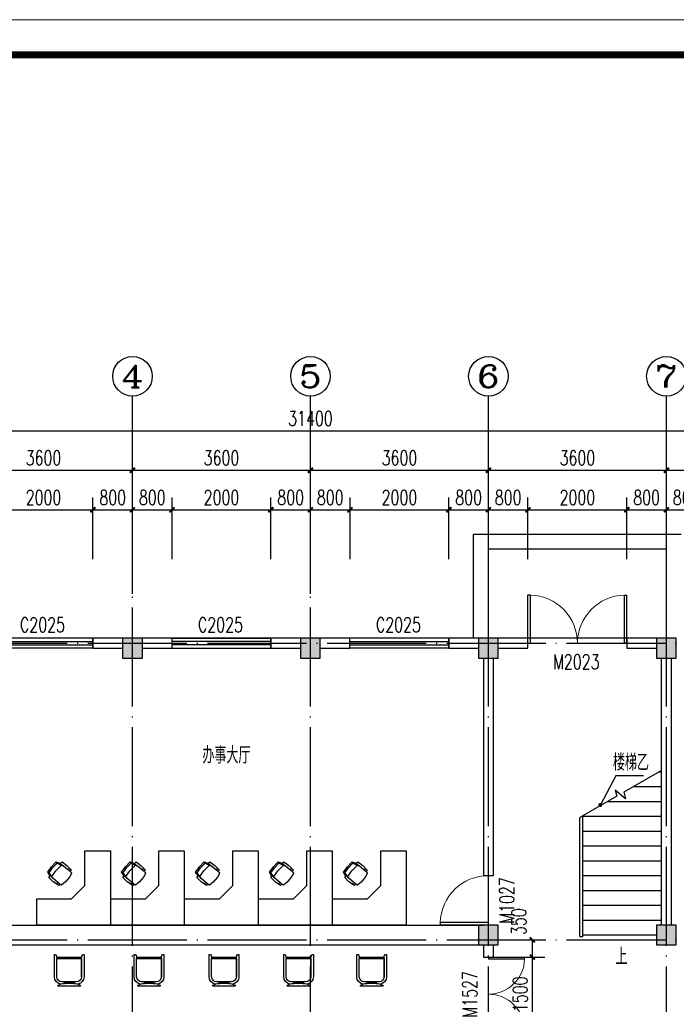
# Model space of a CAD drawing. Extents: x 88237 to 730297, y -11868 to 107702.
# Tile 9 of 51: x 273019 to 286300, y 64883 to 84802. Entities that reach past the tile are written whole.
import ezdxf
from ezdxf.enums import TextEntityAlignment as Align

# ---------------------------------------------------------------- set-up
doc = ezdxf.new("R2010")
doc.units = 0
doc.header["$LTSCALE"] = 1000
doc.header["$MEASUREMENT"] = 0
doc.linetypes.add('DOTE', pattern=[2.42, 2, -0.2, 0.02, -0.2])
for name, color, linetype in [('_KTI_CONTROL', 7, 'Continuous'), ('AXIS', 3, 'Continuous'), ('AXIS_TEXT', 7, 'Continuous'), ('COLUMN', 9, 'Continuous'), ('DIM_SYMB', 3, 'Continuous'), ('DOTE', 1, 'DOTE'), ('GROUND', 2, 'Continuous'), ('PUB_DIM', 3, 'Continuous'), ('PUB_HATCH', 8, 'Continuous'), ('PUB_TEXT', 7, 'Continuous'), ('STAIR', 4, 'Continuous'), ('WALL', 2, 'Continuous'), ('WINDOW', 4, 'Continuous'), ('WINDOW_TEXT', 7, 'Continuous'), ('图框', 7, 'Continuous')]:
    doc.layers.add(name, color=color, linetype=linetype)
doc.styles.add('_TCH_AXIS', font='COMPLEX', dxfattribs={"bigfont": 'GBCBIG'})
doc.styles.add('_TCH_DIM', font='SIMPLEX', dxfattribs={"bigfont": 'GBCBIG'})
doc.styles.add('_TCH_DIM_T3', font='SIMPLEX', dxfattribs={"width": 0.705882, "bigfont": 'GBCBIG'})
doc.styles.add('_TCH_WINDOW', font='SIMPLEX', dxfattribs={"bigfont": 'GBCBIG'})
doc.styles.add('COMPLEX', font='COMPLEX')
doc.dimstyles.new('_TCH_ARCH&&100', dxfattribs={"dimtxt": 297.5, "dimasz": 100, "dimexe": 250, "dimexo": 300, "dimgap": 100, "dimtad": 1, "dimdec": 0, "dimzin": 0, "dimdsep": 46, "dimtxsty": '_TCH_DIM_T3', "dimblk": 'ARCHTICK', "dimcen": 0.09, "dimclrt": 7, "dimazin": 2, "dimtfac": 1, "dimtdec": 0, "dimtix": 1, "dimtmove": 2, "dimatfit": 3, "dimfxl": 1, "dimtolj": 1, "dimtzin": 0, "dimarcsym": 0})

# ---------------------------------------------------------------- blocks, each defined once
blk = doc.blocks.new('$plan$00001583')
for p, q in [((-155, 528), (-169, 569)), ((172, 526), (182, 569)), ((-210, 334), (-210, 450)), ((-210, 76), (-210, 334)), ((213, 329), (213, 450)), ((213, 83), (213, 329)), ((-265, 158), (-210, 158)), ((213, 158), (268, 158))]:
    blk.add_line(p, q)
blk.add_lwpolyline([(-210, 83), (-210, 45, 0.349079), (-195, 25), (-85, 0), (85, 0), (197, 20, 0.362763), (213, 40), (213, 83), (260, 83), (281, 274), (270, 445), (213, 450), (182, 569), (7, 584), (-169, 569), (-210, 450), (-267, 445), (-277, 274), (-257, 83)], format="xyb", close=True)
for points in [[(213, 329), (172, 526), (7, 544), (-155, 528), (-210, 334)], [(199, 398), (16, 415), (-192, 396)]]:
    blk.add_lwpolyline(points)
blk = doc.blocks.new('111')
for p, q in [((43574, 11810), (43574, 11210)), ((43574, 11810), (45274, 11810)), ((45274, 11810), (45274, 10110)), ((43574, 11210), (44374, 11210)), ((44374, 11210), (44674, 10910)), ((44674, 10110), (44674, 10910)), ((45274, 10110), (44674, 10110))]:
    blk.add_line(p, q)
blk = doc.blocks.new('_ArchTick')
at = {"color": 0, "linetype": 'ByBlock', "const_width": 0.4}
blk.add_lwpolyline([(-0.5, -0.5), (0.5, 0.5)], dxfattribs=at)
blk = doc.blocks.new('*D133')
at = {"layer": 'Defpoints', "color": 0}
for p in [(282500, 66187), (283388, 66187), (282500, 65837)]:
    blk.add_point(p, dxfattribs=at)
at = {"layer": 'PUB_DIM', "color": 0, "lineweight": -2}
for p, q in [((282800, 66187), (283638, 66187)), ((283388, 65837), (283388, 66187)), ((282800, 65837), (283638, 65837))]:
    blk.add_line(p, q, dxfattribs=at)
at = {"layer": 'PUB_DIM', "color": 0, "lineweight": -2, "xscale": 100, "yscale": 100, "zscale": 100}
for p, rotation in [((283388, 66187), 90), ((283388, 65837), 270)]:
    blk.add_blockref('_ArchTick', p, dxfattribs=dict(at, rotation=rotation))
at = {"layer": 'PUB_DIM', "color": 7, "insert": (283113, 66557), "char_height": 297.5, "attachment_point": 5, "rotation": 90, "style": '_TCH_DIM_T3'}
blk.add_mtext('\\A1;350', dxfattribs=at)
blk = doc.blocks.new('*D134')
at = {"layer": 'Defpoints', "color": 0}
for p in [(282500, 65837), (283388, 65837), (282500, 64337)]:
    blk.add_point(p, dxfattribs=at)
at = {"layer": 'PUB_DIM', "color": 0, "lineweight": -2}
for p, q in [((282800, 65837), (283638, 65837)), ((283388, 64337), (283388, 65837)), ((282800, 64337), (283638, 64337))]:
    blk.add_line(p, q, dxfattribs=at)
at = {"layer": 'PUB_DIM', "color": 0, "lineweight": -2, "xscale": 100, "yscale": 100, "zscale": 100}
for p, rotation in [((283388, 65837), 90), ((283388, 64337), 270)]:
    blk.add_blockref('_ArchTick', p, dxfattribs=dict(at, rotation=rotation))
at = {"layer": 'PUB_DIM', "color": 7, "insert": (283139, 65087), "char_height": 297.5, "attachment_point": 5, "rotation": 90, "style": '_TCH_DIM_T3'}
blk.add_mtext('\\A1;1500', dxfattribs=at)
blk = doc.blocks.new('*D250')
at = {"layer": 'Defpoints', "color": 0}
for p in [(274500, 74887), (272500, 73587), (274500, 73587)]:
    blk.add_point(p, dxfattribs=at)
at = {"layer": 'PUB_DIM', "color": 0, "lineweight": -2}
for p, q in [((272500, 73887), (272500, 75137)), ((274500, 73887), (274500, 75137)), ((272500, 74887), (274500, 74887))]:
    blk.add_line(p, q, dxfattribs=at)
at = {"layer": 'PUB_DIM', "color": 0, "lineweight": -2, "xscale": 100, "yscale": 100, "zscale": 100, "rotation": 180}
blk.add_blockref('_ArchTick', (272500, 74887), dxfattribs=at)
at = {"layer": 'PUB_DIM', "color": 0, "lineweight": -2, "xscale": 100, "yscale": 100, "zscale": 100}
blk.add_blockref('_ArchTick', (274500, 74887), dxfattribs=at)
at = {"layer": 'PUB_DIM', "color": 7, "insert": (273500, 75136), "char_height": 297.5, "attachment_point": 5, "style": '_TCH_DIM_T3'}
blk.add_mtext('\\A1;2000', dxfattribs=at)
blk = doc.blocks.new('*D251')
at = {"layer": 'Defpoints', "color": 0}
for p in [(275300, 74887), (274500, 73587), (275300, 73587)]:
    blk.add_point(p, dxfattribs=at)
at = {"layer": 'PUB_DIM', "color": 0, "lineweight": -2}
for p, q in [((274500, 73887), (274500, 75137)), ((275300, 73887), (275300, 75137)), ((274500, 74887), (275300, 74887))]:
    blk.add_line(p, q, dxfattribs=at)
at = {"layer": 'PUB_DIM', "color": 0, "lineweight": -2, "xscale": 100, "yscale": 100, "zscale": 100, "rotation": 180}
blk.add_blockref('_ArchTick', (274500, 74887), dxfattribs=at)
at = {"layer": 'PUB_DIM', "color": 0, "lineweight": -2, "xscale": 100, "yscale": 100, "zscale": 100}
blk.add_blockref('_ArchTick', (275300, 74887), dxfattribs=at)
at = {"layer": 'PUB_DIM', "color": 7, "insert": (274900, 75136), "char_height": 297.5, "attachment_point": 5, "style": '_TCH_DIM_T3'}
blk.add_mtext('\\A1;800', dxfattribs=at)
blk = doc.blocks.new('*D252')
at = {"layer": 'Defpoints', "color": 0}
for p in [(276100, 74887), (275300, 73587), (276100, 73587)]:
    blk.add_point(p, dxfattribs=at)
at = {"layer": 'PUB_DIM', "color": 0, "lineweight": -2}
for p, q in [((275300, 73887), (275300, 75137)), ((276100, 73887), (276100, 75137)), ((275300, 74887), (276100, 74887))]:
    blk.add_line(p, q, dxfattribs=at)
at = {"layer": 'PUB_DIM', "color": 0, "lineweight": -2, "xscale": 100, "yscale": 100, "zscale": 100, "rotation": 180}
blk.add_blockref('_ArchTick', (275300, 74887), dxfattribs=at)
at = {"layer": 'PUB_DIM', "color": 0, "lineweight": -2, "xscale": 100, "yscale": 100, "zscale": 100}
blk.add_blockref('_ArchTick', (276100, 74887), dxfattribs=at)
at = {"layer": 'PUB_DIM', "color": 7, "insert": (275700, 75136), "char_height": 297.5, "attachment_point": 5, "style": '_TCH_DIM_T3'}
blk.add_mtext('\\A1;800', dxfattribs=at)
blk = doc.blocks.new('*D253')
at = {"layer": 'Defpoints', "color": 0}
for p in [(278100, 74887), (276100, 73587), (278100, 73587)]:
    blk.add_point(p, dxfattribs=at)
at = {"layer": 'PUB_DIM', "color": 0, "lineweight": -2}
for p, q in [((276100, 73887), (276100, 75137)), ((278100, 73887), (278100, 75137)), ((276100, 74887), (278100, 74887))]:
    blk.add_line(p, q, dxfattribs=at)
at = {"layer": 'PUB_DIM', "color": 0, "lineweight": -2, "xscale": 100, "yscale": 100, "zscale": 100, "rotation": 180}
blk.add_blockref('_ArchTick', (276100, 74887), dxfattribs=at)
at = {"layer": 'PUB_DIM', "color": 0, "lineweight": -2, "xscale": 100, "yscale": 100, "zscale": 100}
blk.add_blockref('_ArchTick', (278100, 74887), dxfattribs=at)
at = {"layer": 'PUB_DIM', "color": 7, "insert": (277100, 75136), "char_height": 297.5, "attachment_point": 5, "style": '_TCH_DIM_T3'}
blk.add_mtext('\\A1;2000', dxfattribs=at)
blk = doc.blocks.new('*D254')
at = {"layer": 'Defpoints', "color": 0}
for p in [(278900, 74887), (278100, 73587), (278900, 73587)]:
    blk.add_point(p, dxfattribs=at)
at = {"layer": 'PUB_DIM', "color": 0, "lineweight": -2}
for p, q in [((278100, 73887), (278100, 75137)), ((278900, 73887), (278900, 75137)), ((278100, 74887), (278900, 74887))]:
    blk.add_line(p, q, dxfattribs=at)
at = {"layer": 'PUB_DIM', "color": 0, "lineweight": -2, "xscale": 100, "yscale": 100, "zscale": 100, "rotation": 180}
blk.add_blockref('_ArchTick', (278100, 74887), dxfattribs=at)
at = {"layer": 'PUB_DIM', "color": 0, "lineweight": -2, "xscale": 100, "yscale": 100, "zscale": 100}
blk.add_blockref('_ArchTick', (278900, 74887), dxfattribs=at)
at = {"layer": 'PUB_DIM', "color": 7, "insert": (278500, 75136), "char_height": 297.5, "attachment_point": 5, "style": '_TCH_DIM_T3'}
blk.add_mtext('\\A1;800', dxfattribs=at)
blk = doc.blocks.new('*D255')
at = {"layer": 'Defpoints', "color": 0}
for p in [(279700, 74887), (278900, 73587), (279700, 73587)]:
    blk.add_point(p, dxfattribs=at)
at = {"layer": 'PUB_DIM', "color": 0, "lineweight": -2}
for p, q in [((278900, 73887), (278900, 75137)), ((279700, 73887), (279700, 75137)), ((278900, 74887), (279700, 74887))]:
    blk.add_line(p, q, dxfattribs=at)
at = {"layer": 'PUB_DIM', "color": 0, "lineweight": -2, "xscale": 100, "yscale": 100, "zscale": 100, "rotation": 180}
blk.add_blockref('_ArchTick', (278900, 74887), dxfattribs=at)
at = {"layer": 'PUB_DIM', "color": 0, "lineweight": -2, "xscale": 100, "yscale": 100, "zscale": 100}
blk.add_blockref('_ArchTick', (279700, 74887), dxfattribs=at)
at = {"layer": 'PUB_DIM', "color": 7, "insert": (279300, 75136), "char_height": 297.5, "attachment_point": 5, "style": '_TCH_DIM_T3'}
blk.add_mtext('\\A1;800', dxfattribs=at)
blk = doc.blocks.new('*D256')
at = {"layer": 'Defpoints', "color": 0}
for p in [(281700, 74887), (279700, 73587), (281700, 73587)]:
    blk.add_point(p, dxfattribs=at)
at = {"layer": 'PUB_DIM', "color": 0, "lineweight": -2}
for p, q in [((279700, 73887), (279700, 75137)), ((281700, 73887), (281700, 75137)), ((279700, 74887), (281700, 74887))]:
    blk.add_line(p, q, dxfattribs=at)
at = {"layer": 'PUB_DIM', "color": 0, "lineweight": -2, "xscale": 100, "yscale": 100, "zscale": 100, "rotation": 180}
blk.add_blockref('_ArchTick', (279700, 74887), dxfattribs=at)
at = {"layer": 'PUB_DIM', "color": 0, "lineweight": -2, "xscale": 100, "yscale": 100, "zscale": 100}
blk.add_blockref('_ArchTick', (281700, 74887), dxfattribs=at)
at = {"layer": 'PUB_DIM', "color": 7, "insert": (280700, 75136), "char_height": 297.5, "attachment_point": 5, "style": '_TCH_DIM_T3'}
blk.add_mtext('\\A1;2000', dxfattribs=at)
blk = doc.blocks.new('*D257')
at = {"layer": 'Defpoints', "color": 0}
for p in [(282500, 74887), (281700, 73587), (282500, 73587)]:
    blk.add_point(p, dxfattribs=at)
at = {"layer": 'PUB_DIM', "color": 0, "lineweight": -2}
for p, q in [((281700, 73887), (281700, 75137)), ((282500, 73887), (282500, 75137)), ((281700, 74887), (282500, 74887))]:
    blk.add_line(p, q, dxfattribs=at)
at = {"layer": 'PUB_DIM', "color": 0, "lineweight": -2, "xscale": 100, "yscale": 100, "zscale": 100, "rotation": 180}
blk.add_blockref('_ArchTick', (281700, 74887), dxfattribs=at)
at = {"layer": 'PUB_DIM', "color": 0, "lineweight": -2, "xscale": 100, "yscale": 100, "zscale": 100}
blk.add_blockref('_ArchTick', (282500, 74887), dxfattribs=at)
at = {"layer": 'PUB_DIM', "color": 7, "insert": (282100, 75136), "char_height": 297.5, "attachment_point": 5, "style": '_TCH_DIM_T3'}
blk.add_mtext('\\A1;800', dxfattribs=at)
blk = doc.blocks.new('*D258')
at = {"layer": 'Defpoints', "color": 0}
for p in [(283300, 74887), (282500, 73587), (283300, 73587)]:
    blk.add_point(p, dxfattribs=at)
at = {"layer": 'PUB_DIM', "color": 0, "lineweight": -2}
for p, q in [((282500, 73887), (282500, 75137)), ((283300, 73887), (283300, 75137)), ((282500, 74887), (283300, 74887))]:
    blk.add_line(p, q, dxfattribs=at)
at = {"layer": 'PUB_DIM', "color": 0, "lineweight": -2, "xscale": 100, "yscale": 100, "zscale": 100, "rotation": 180}
blk.add_blockref('_ArchTick', (282500, 74887), dxfattribs=at)
at = {"layer": 'PUB_DIM', "color": 0, "lineweight": -2, "xscale": 100, "yscale": 100, "zscale": 100}
blk.add_blockref('_ArchTick', (283300, 74887), dxfattribs=at)
at = {"layer": 'PUB_DIM', "color": 7, "insert": (282900, 75136), "char_height": 297.5, "attachment_point": 5, "style": '_TCH_DIM_T3'}
blk.add_mtext('\\A1;800', dxfattribs=at)
blk = doc.blocks.new('*D259')
at = {"layer": 'Defpoints', "color": 0}
for p in [(285300, 74887), (283300, 73587), (285300, 73587)]:
    blk.add_point(p, dxfattribs=at)
at = {"layer": 'PUB_DIM', "color": 0, "lineweight": -2}
for p, q in [((283300, 73887), (283300, 75137)), ((285300, 73887), (285300, 75137)), ((283300, 74887), (285300, 74887))]:
    blk.add_line(p, q, dxfattribs=at)
at = {"layer": 'PUB_DIM', "color": 0, "lineweight": -2, "xscale": 100, "yscale": 100, "zscale": 100, "rotation": 180}
blk.add_blockref('_ArchTick', (283300, 74887), dxfattribs=at)
at = {"layer": 'PUB_DIM', "color": 0, "lineweight": -2, "xscale": 100, "yscale": 100, "zscale": 100}
blk.add_blockref('_ArchTick', (285300, 74887), dxfattribs=at)
at = {"layer": 'PUB_DIM', "color": 7, "insert": (284300, 75136), "char_height": 297.5, "attachment_point": 5, "style": '_TCH_DIM_T3'}
blk.add_mtext('\\A1;2000', dxfattribs=at)
blk = doc.blocks.new('*D260')
at = {"layer": 'Defpoints', "color": 0}
for p in [(286100, 74887), (285300, 73587), (286100, 73587)]:
    blk.add_point(p, dxfattribs=at)
at = {"layer": 'PUB_DIM', "color": 0, "lineweight": -2}
for p, q in [((285300, 73887), (285300, 75137)), ((286100, 73887), (286100, 75137)), ((285300, 74887), (286100, 74887))]:
    blk.add_line(p, q, dxfattribs=at)
at = {"layer": 'PUB_DIM', "color": 0, "lineweight": -2, "xscale": 100, "yscale": 100, "zscale": 100, "rotation": 180}
blk.add_blockref('_ArchTick', (285300, 74887), dxfattribs=at)
at = {"layer": 'PUB_DIM', "color": 0, "lineweight": -2, "xscale": 100, "yscale": 100, "zscale": 100}
blk.add_blockref('_ArchTick', (286100, 74887), dxfattribs=at)
at = {"layer": 'PUB_DIM', "color": 7, "insert": (285700, 75136), "char_height": 297.5, "attachment_point": 5, "style": '_TCH_DIM_T3'}
blk.add_mtext('\\A1;800', dxfattribs=at)
blk = doc.blocks.new('*D261')
at = {"layer": 'Defpoints', "color": 0}
for p in [(286900, 74887), (286100, 73587), (286900, 73587)]:
    blk.add_point(p, dxfattribs=at)
at = {"layer": 'PUB_DIM', "color": 0, "lineweight": -2}
for p, q in [((286100, 73887), (286100, 75137)), ((286900, 73887), (286900, 75137)), ((286100, 74887), (286900, 74887))]:
    blk.add_line(p, q, dxfattribs=at)
at = {"layer": 'PUB_DIM', "color": 0, "lineweight": -2, "xscale": 100, "yscale": 100, "zscale": 100, "rotation": 180}
blk.add_blockref('_ArchTick', (286100, 74887), dxfattribs=at)
at = {"layer": 'PUB_DIM', "color": 0, "lineweight": -2, "xscale": 100, "yscale": 100, "zscale": 100}
blk.add_blockref('_ArchTick', (286900, 74887), dxfattribs=at)
at = {"layer": 'PUB_DIM', "color": 7, "insert": (286500, 75136), "char_height": 297.5, "attachment_point": 5, "style": '_TCH_DIM_T3'}
blk.add_mtext('\\A1;800', dxfattribs=at)
blk = doc.blocks.new('*D365')
at = {"layer": 'AXIS', "color": 0, "lineweight": -2}
for p, q in [((271700, 73487), (271700, 75937)), ((275300, 73487), (275300, 75937)), ((271700, 75687), (275300, 75687))]:
    blk.add_line(p, q, dxfattribs=at)
at = {"layer": 'Defpoints', "color": 0}
for p in [(275300, 75687), (271700, 73187), (275300, 73187)]:
    blk.add_point(p, dxfattribs=at)
at = {"layer": 'AXIS', "color": 0, "lineweight": -2, "xscale": 100, "yscale": 100, "zscale": 100, "rotation": 180}
blk.add_blockref('_ArchTick', (271700, 75687), dxfattribs=at)
at = {"layer": 'AXIS', "color": 0, "lineweight": -2, "xscale": 100, "yscale": 100, "zscale": 100}
blk.add_blockref('_ArchTick', (275300, 75687), dxfattribs=at)
at = {"layer": 'AXIS', "color": 7, "insert": (273500, 75936), "char_height": 297.5, "attachment_point": 5, "style": '_TCH_DIM_T3'}
blk.add_mtext('\\A1;3600', dxfattribs=at)
blk = doc.blocks.new('*D366')
at = {"layer": 'AXIS', "color": 0, "lineweight": -2}
for p, q in [((275300, 73487), (275300, 75937)), ((278900, 73487), (278900, 75937)), ((275300, 75687), (278900, 75687))]:
    blk.add_line(p, q, dxfattribs=at)
at = {"layer": 'Defpoints', "color": 0}
for p in [(278900, 75687), (275300, 73187), (278900, 73187)]:
    blk.add_point(p, dxfattribs=at)
at = {"layer": 'AXIS', "color": 0, "lineweight": -2, "xscale": 100, "yscale": 100, "zscale": 100, "rotation": 180}
blk.add_blockref('_ArchTick', (275300, 75687), dxfattribs=at)
at = {"layer": 'AXIS', "color": 0, "lineweight": -2, "xscale": 100, "yscale": 100, "zscale": 100}
blk.add_blockref('_ArchTick', (278900, 75687), dxfattribs=at)
at = {"layer": 'AXIS', "color": 7, "insert": (277100, 75936), "char_height": 297.5, "attachment_point": 5, "style": '_TCH_DIM_T3'}
blk.add_mtext('\\A1;3600', dxfattribs=at)
blk = doc.blocks.new('*D367')
at = {"layer": 'AXIS', "color": 0, "lineweight": -2}
for p, q in [((278900, 73487), (278900, 75937)), ((282500, 73487), (282500, 75937)), ((278900, 75687), (282500, 75687))]:
    blk.add_line(p, q, dxfattribs=at)
at = {"layer": 'Defpoints', "color": 0}
for p in [(282500, 75687), (278900, 73187), (282500, 73187)]:
    blk.add_point(p, dxfattribs=at)
at = {"layer": 'AXIS', "color": 0, "lineweight": -2, "xscale": 100, "yscale": 100, "zscale": 100, "rotation": 180}
blk.add_blockref('_ArchTick', (278900, 75687), dxfattribs=at)
at = {"layer": 'AXIS', "color": 0, "lineweight": -2, "xscale": 100, "yscale": 100, "zscale": 100}
blk.add_blockref('_ArchTick', (282500, 75687), dxfattribs=at)
at = {"layer": 'AXIS', "color": 7, "insert": (280700, 75936), "char_height": 297.5, "attachment_point": 5, "style": '_TCH_DIM_T3'}
blk.add_mtext('\\A1;3600', dxfattribs=at)
blk = doc.blocks.new('*D368')
at = {"layer": 'AXIS', "color": 0, "lineweight": -2}
for p, q in [((282500, 73487), (282500, 75937)), ((286100, 73487), (286100, 75937)), ((282500, 75687), (286100, 75687))]:
    blk.add_line(p, q, dxfattribs=at)
at = {"layer": 'Defpoints', "color": 0}
for p in [(286100, 75687), (282500, 73187), (286100, 73187)]:
    blk.add_point(p, dxfattribs=at)
at = {"layer": 'AXIS', "color": 0, "lineweight": -2, "xscale": 100, "yscale": 100, "zscale": 100, "rotation": 180}
blk.add_blockref('_ArchTick', (282500, 75687), dxfattribs=at)
at = {"layer": 'AXIS', "color": 0, "lineweight": -2, "xscale": 100, "yscale": 100, "zscale": 100}
blk.add_blockref('_ArchTick', (286100, 75687), dxfattribs=at)
at = {"layer": 'AXIS', "color": 7, "insert": (284300, 75936), "char_height": 297.5, "attachment_point": 5, "style": '_TCH_DIM_T3'}
blk.add_mtext('\\A1;3600', dxfattribs=at)
blk = doc.blocks.new('*D369')
at = {"layer": 'AXIS', "color": 0, "lineweight": -2}
for p, q in [((286100, 73487), (286100, 75937)), ((289700, 73487), (289700, 75937)), ((286100, 75687), (289700, 75687))]:
    blk.add_line(p, q, dxfattribs=at)
at = {"layer": 'Defpoints', "color": 0}
for p in [(289700, 75687), (286100, 73187), (289700, 73187)]:
    blk.add_point(p, dxfattribs=at)
at = {"layer": 'AXIS', "color": 0, "lineweight": -2, "xscale": 100, "yscale": 100, "zscale": 100, "rotation": 180}
blk.add_blockref('_ArchTick', (286100, 75687), dxfattribs=at)
at = {"layer": 'AXIS', "color": 0, "lineweight": -2, "xscale": 100, "yscale": 100, "zscale": 100}
blk.add_blockref('_ArchTick', (289700, 75687), dxfattribs=at)
at = {"layer": 'AXIS', "color": 7, "insert": (287900, 75936), "char_height": 297.5, "attachment_point": 5, "style": '_TCH_DIM_T3'}
blk.add_mtext('\\A1;3600', dxfattribs=at)
blk = doc.blocks.new('*D372')
at = {"layer": 'AXIS', "color": 0, "lineweight": -2}
for p, q in [((263200, 73487), (263200, 76737)), ((294600, 73487), (294600, 76737)), ((263200, 76487), (294600, 76487))]:
    blk.add_line(p, q, dxfattribs=at)
at = {"layer": 'Defpoints', "color": 0}
for p in [(294600, 76487), (263200, 73187), (294600, 73187)]:
    blk.add_point(p, dxfattribs=at)
at = {"layer": 'AXIS', "color": 0, "lineweight": -2, "xscale": 100, "yscale": 100, "zscale": 100, "rotation": 180}
blk.add_blockref('_ArchTick', (263200, 76487), dxfattribs=at)
at = {"layer": 'AXIS', "color": 0, "lineweight": -2, "xscale": 100, "yscale": 100, "zscale": 100}
blk.add_blockref('_ArchTick', (294600, 76487), dxfattribs=at)
at = {"layer": 'AXIS', "color": 7, "insert": (278900, 76736), "char_height": 297.5, "attachment_point": 5, "style": '_TCH_DIM_T3'}
blk.add_mtext('\\A1;31400', dxfattribs=at)
blk = doc.blocks.new('$DorLib2D$00000002')
for p, q in [((-0.5, 0), (-0.5, 0.4875)), ((-0.475, 0.4875), (-0.5, 0.4875)), ((-0.475, 0), (-0.475, 0.4875)), ((0.475, 0), (0.475, 0.4875)), ((0.475, 0.4875), (0.5, 0.4875)), ((0.5, 0), (0.5, 0.4875)), ((-0.5, 0), (-0.475, 0)), ((0.5, 0), (0.475, 0))]:
    blk.add_line(p, q)
at = {"lineweight": 13}
for centre, start, end in [((-0.4875, 0), 0, 88.53072), ((0.4875, 0), 91.46928, 180)]:
    blk.add_arc(centre, 0.4875, start, end, dxfattribs=at)
blk = doc.blocks.new('$TCHSYS$WIN2D')
for p, q in [((-0.5, 0.5), (0.5, 0.5)), ((-0.5, 0.5), (-0.5, -0.5)), ((0.5, 0.5), (0.5, -0.5)), ((0.5, 0.1667), (-0.5, 0.1667)), ((0.5, -0.1667), (-0.5, -0.1667)), ((-0.5, -0.5), (0.5, -0.5))]:
    blk.add_line(p, q)
blk = doc.blocks.new('_FZH')
blk.add_lwpolyline([(-0.5, -0.5), (0.5, -0.5), (0.5, 0.5), (-0.5, 0.5)], close=True)
at = {"layer": 'PUB_HATCH'}
blk.add_solid([(-0.5, -0.5), (0.5, -0.5), (-0.5, 0.5), (0.5, 0.5)], dxfattribs=at)
blk = doc.blocks.new('$迪奥二期平面$00000124')
at = {"layer": '_KTI_CONTROL'}
for p, q in [((219, -18, 0), (-219, -18, 0)), ((150, -108, 0), (-150, -108, 0)), ((93, -75, 0), (-93, -75, 0)), ((-93, -75, 0), (-93, -108, 0)), ((-93, -108, 0), (93, -108, 0)), ((93, -108, 0), (93, -75, 0)), ((-300, -208, 0), (-300, -653, 0)), ((-250, -208, 0), (-250, -578, 0)), ((-250, -208, 0), (-250, -578, 0)), ((250, -578, 0), (250, -208, 0)), ((250, -208, 0), (250, -578, 0)), ((300, -653, 0), (300, -208, 0)), ((-250, -578, 0), (250, -578, 0)), ((-295, -658, 0), (-272, -658, 0)), ((-252, -608, 0), (252, -608, 0)), ((272, -658, 0), (295, -658, 0))]:
    blk.add_line(p, q, dxfattribs=at)
for centre, radius, start, end in [((-150, -208, 0), 150, 99.9415, 180), ((-150, -208, 0), 100, 90, 180), ((-219, -28, 0), 10, 90, 237.6766), ((-92, 173, 0), 248, 237.6766, 269.6328), ((92, 173, 0), 248, 270.3672, 302.3234), ((150, -208, 0), 100, 0, 90), ((150, -208, 0), 150, 0, 80.0585), ((219, -28, 0), 10, 302.3234, 90), ((-392, -582, 0), 142, 327.513, 1.4857), ((392, -582, 0), 142, 178.5143, 212.487), ((-295, -653, 0), 5, 180, 270), ((295, -653, 0), 5, 270, 0)]:
    blk.add_arc(centre, radius, start, end, dxfattribs=at)
blk = doc.blocks.new('$DorLib2D$00000001')
for p, q in [((0.45, 0.975), (0.5, 0.975)), ((0.45, 0), (0.45, 0.975)), ((0.5, 0), (0.5, 0.975)), ((0.5, 0), (0.45, 0))]:
    blk.add_line(p, q)
at = {"lineweight": 13}
blk.add_arc((0.475, 0), 0.975, 91.4693, 180, dxfattribs=at)
blk = doc.blocks.new('_AXISO')
blk.add_circle((0, 0), 0.5)
at = {"layer": 'AXIS_TEXT', "style": 'COMPLEX', "width": 1.041667}
blk.add_attdef('A', text='', height=0.56, dxfattribs=at).set_placement((-0.25, -0.28), (0.25, -0.28), align=Align.FIT)
blk = doc.blocks.new('d4trtg')
at = {"lineweight": 0}
blk.add_line((653868.4, 3902577.3), (658071.2, 3902577.3), dxfattribs=at)
at = {"lineweight": 0, "const_width": 10}
blk.add_lwpolyline([(654118.6, 3902527.3), (658021.2, 3902527.3), (658021.2, 3899655.4), (654118.6, 3899655.4)], close=True, dxfattribs=at)

msp = doc.modelspace()

# ---------------------------------------------------------------- linework, layer by layer
for p, q in [((271799.9, 66487.4), (282399.9, 66487.4)), ((271899.9, 66087.4), (282299.9, 66087.4))]:
    msp.add_line(p, q)
at = {"layer": 'AXIS'}
for p, q in [((275299.9, 73187.4), (275299.9, 77187.4)), ((278899.9, 73187.4), (278899.9, 77187.4)), ((282499.9, 73187.4), (282499.9, 77187.4)), ((286099.9, 73187.4), (286099.9, 77187.4))]:
    msp.add_line(p, q, dxfattribs=at)
at = {"layer": 'DIM_SYMB'}
msp.add_lwpolyline([(285635.4, 69504.9), (285079.4, 69504.9), (284763.4, 68916.7)], dxfattribs=at)
at = {"layer": 'DIM_SYMB', "const_width": 40}
msp.add_lwpolyline([(284772.9, 68934.4, 1), (284753.9, 68899.1, 1)], format="xyb", close=True, dxfattribs=at)
at = {"layer": 'DIM_SYMB'}
msp.add_lwpolyline([(285174.9, 66137.4, 0, 0, 0), (285174.9, 68687.4, 80, 0, 0), (285174.9, 68987.4, 0, 0, 0)], format="xyseb", dxfattribs=at)
at = {"layer": 'DOTE'}
for p, q in [((275299.9, 56387.4), (275299.9, 73187.4)), ((278899.9, 56387.4), (278899.9, 73187.4)), ((282499.9, 56387.4), (282499.9, 73187.4)), ((286099.9, 56387.4), (286099.9, 73187.4)), ((262299.9, 72187.4), (295499.9, 72187.4)), ((262299.9, 66187.4), (295499.9, 66187.4))]:
    msp.add_line(p, q, dxfattribs=at)
at = {"layer": 'GROUND'}
for p, q in [((275099.9, 72287.4), (271899.9, 72287.4)), ((278699.9, 72287.4), (275499.9, 72287.4)), ((282299.9, 72287.4), (279099.9, 72287.4)), ((285899.9, 72287.4), (282699.9, 72287.4))]:
    msp.add_line(p, q, dxfattribs=at)
at = {"layer": 'STAIR'}
for p, q in [((286399.9, 74387.4), (282199.9, 74387.4)), ((282199.9, 72287.4), (282199.9, 74387.4)), ((286099.9, 74087.4), (282499.9, 74087.4)), ((282499.9, 72287.4), (282499.9, 74087.4)), ((286099.9, 72287.4), (286099.9, 74087.4)), ((285999.9, 69613.7), (285235.4, 69172.3)), ((285954.3, 69587.4), (285999.9, 69587.4)), ((285999.9, 66487.4), (285999.9, 69613.7)), ((285270.3, 69041.9), (285064.3, 69214.8)), ((285064.3, 69214.8), (285097.1, 69092.5)), ((285235.4, 69172.3), (285270.3, 69041.9)), ((285434.7, 69287.4), (285999.9, 69287.4)), ((285097.1, 69092.5), (284349.9, 68661.1)), ((284915, 68987.4), (285999.9, 68987.4)), ((284349.9, 66287.4), (284349.9, 68661.1)), ((284349.9, 66257.4), (284349.9, 68661.1)), ((284409.9, 66257.4), (284409.9, 68695.7)), ((284409.9, 68687.4), (285999.9, 68687.4)), ((284409.9, 68387.4), (285999.9, 68387.4)), ((284409.9, 68087.4), (285999.9, 68087.4)), ((284409.9, 67787.4), (285999.9, 67787.4)), ((284409.9, 67487.4), (285999.9, 67487.4)), ((284409.9, 67187.4), (285999.9, 67187.4)), ((284409.9, 66887.4), (285999.9, 66887.4)), ((284409.9, 66587.4), (285999.9, 66587.4)), ((284349.9, 66257.4), (284409.9, 66257.4)), ((284409.9, 66287.4), (285899.9, 66287.4))]:
    msp.add_line(p, q, dxfattribs=at)
at = {"layer": 'WALL'}
for p, q in [((275099.9, 72287.4), (274499.9, 72287.4)), ((274499.9, 72287.4), (274499.9, 72087.4)), ((276099.9, 72287.4), (275499.9, 72287.4)), ((276099.9, 72087.4), (276099.9, 72287.4)), ((278699.9, 72287.4), (278099.9, 72287.4)), ((278099.9, 72287.4), (278099.9, 72087.4)), ((279699.9, 72287.4), (279099.9, 72287.4)), ((279699.9, 72087.4), (279699.9, 72287.4)), ((282299.9, 72287.4), (281699.9, 72287.4)), ((281699.9, 72287.4), (281699.9, 72087.4)), ((283299.9, 72287.4), (282699.9, 72287.4)), ((283299.9, 72087.4), (283299.9, 72287.4)), ((285899.9, 72287.4), (285299.9, 72287.4)), ((285299.9, 72287.4), (285299.9, 72087.4)), ((274499.9, 72087.4), (275099.9, 72087.4)), ((275499.9, 72087.4), (276099.9, 72087.4)), ((278099.9, 72087.4), (278699.9, 72087.4)), ((279099.9, 72087.4), (279699.9, 72087.4)), ((281699.9, 72087.4), (282299.9, 72087.4)), ((282699.9, 72087.4), (283299.9, 72087.4)), ((285299.9, 72087.4), (285899.9, 72087.4)), ((282399.9, 71887.4), (282399.9, 67487.4)), ((282599.9, 67487.4), (282599.9, 71887.4)), ((285999.9, 66487.4), (285999.9, 71887.4)), ((286199.9, 66487.4), (286199.9, 71887.4)), ((282399.9, 67487.4), (282599.9, 67487.4)), ((282399.9, 66087.4), (282399.9, 65837.4)), ((282599.9, 65837.4), (282599.9, 66087.4)), ((282399.9, 65837.4), (282599.9, 65837.4))]:
    msp.add_line(p, q, dxfattribs=at)

# ---------------------------------------------------------------- block references
at = {"color": 252, "xscale": -0.8800000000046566, "yscale": 0.8800000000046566, "zscale": 0.8800000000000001, "rotation": 180}
for p in [(235018.7, 76880.5), (236514.7, 76880.5), (238010.7, 76880.5), (239506.7, 76880.5), (241002.7, 76880.5)]:
    msp.add_blockref('111', p, dxfattribs=at)
at = {"xscale": -0.7740740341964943, "yscale": 0.7038807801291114, "zscale": 0.8800000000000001, "rotation": 49.99985799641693}
for p in [(273982.8, 67405.4), (275478.8, 67405.4), (276974.8, 67405.4), (278470.8, 67405.4), (279966.8, 67405.4)]:
    msp.add_blockref('$plan$00001583', p, dxfattribs=at)
at = {"yscale": -1}
for p in [(274020.1, 65231.8, 0), (275634.8, 65231.8, 0), (277151, 65231.8, 0), (278659.1, 65231.8, 0), (280138.1, 65231.8, 0)]:
    msp.add_blockref('$迪奥二期平面$00000124', p, dxfattribs=at)
at = {"layer": 'AXIS'}
ref = msp.add_blockref('_AXISO', (275299.9, 77587.4), dxfattribs=dict(at, xscale=800, yscale=800, zscale=800))
ref.add_attrib('A', '4', dxfattribs={"layer": 'AXIS_TEXT', "height": 452.5, "style": '_TCH_AXIS', "width": 1.3125}).set_placement((275073.6, 77361.1), (275526.1, 77361.1), align=Align.FIT)
ref = msp.add_blockref('_AXISO', (278899.9, 77587.4), dxfattribs=dict(at, xscale=800, yscale=800, zscale=800))
ref.add_attrib('A', '5', dxfattribs={"layer": 'AXIS_TEXT', "height": 452.5, "style": '_TCH_AXIS', "width": 1.5}).set_placement((278673.6, 77361.1), (279126.1, 77361.1), align=Align.FIT)
ref = msp.add_blockref('_AXISO', (282499.9, 77587.4), dxfattribs=dict(at, xscale=800, yscale=800, zscale=800))
ref.add_attrib('A', '6', dxfattribs={"layer": 'AXIS_TEXT', "height": 452.5, "style": '_TCH_AXIS', "width": 1.5}).set_placement((282273.6, 77361.1), (282726.1, 77361.1), align=Align.FIT)
ref = msp.add_blockref('_AXISO', (286099.9, 77587.4), dxfattribs=dict(at, xscale=800, yscale=800, zscale=800))
ref.add_attrib('A', '7', dxfattribs={"layer": 'AXIS_TEXT', "height": 452.5, "style": '_TCH_AXIS', "width": 1.5}).set_placement((285873.6, 77361.1), (286326.1, 77361.1), align=Align.FIT)
at = {"layer": 'COLUMN', "xscale": 400, "yscale": 400, "zscale": 400}
for p in [(275299.9, 72087.4), (278899.9, 72087.4), (282499.9, 72087.4), (286099.9, 72087.4), (282499.9, 66287.4), (286099.9, 66287.4)]:
    msp.add_blockref('_FZH', p, dxfattribs=at)
at = {"layer": 'WINDOW'}
ref = msp.add_blockref('$DorLib2D$00000002', (284299.9, 72187.4), dxfattribs=dict(at, xscale=-2000, yscale=2000, zscale=-2000))
ref.add_attrib('A', 'M2023', (283809.9, 71663.6), dxfattribs={"layer": 'WINDOW_TEXT', "height": 297.5, "style": '_TCH_WINDOW', "width": 0.705882})
ref = msp.add_blockref('$TCHSYS$WIN2D', (273499.9, 72187.4), dxfattribs=dict(at, xscale=-2000, yscale=-200, zscale=-2000))
ref.add_attrib('A', 'C2025', (273024.9, 72413.6), dxfattribs={"layer": 'WINDOW_TEXT', "height": 297.5, "style": '_TCH_WINDOW', "width": 0.705882})
ref = msp.add_blockref('$TCHSYS$WIN2D', (277099.9, 72187.4), dxfattribs=dict(at, xscale=2000, yscale=-200, zscale=2000))
ref.add_attrib('A', 'C2025', (276624.9, 72413.6), dxfattribs={"layer": 'WINDOW_TEXT', "height": 297.5, "style": '_TCH_WINDOW', "width": 0.705882})
ref = msp.add_blockref('$TCHSYS$WIN2D', (280699.9, 72187.4), dxfattribs=dict(at, xscale=-2000, yscale=-200, zscale=-2000))
ref.add_attrib('A', 'C2025', (280224.9, 72413.6), dxfattribs={"layer": 'WINDOW_TEXT', "height": 297.5, "style": '_TCH_WINDOW', "width": 0.705882})
ref = msp.add_blockref('$DorLib2D$00000001', (282499.9, 66987.4), dxfattribs=dict(at, xscale=1000, yscale=-1000, zscale=1000, rotation=270))
ref.add_attrib('A', 'M1027', (283023.6, 66517.4), dxfattribs={"layer": 'WINDOW_TEXT', "height": 297.5, "rotation": 90, "style": '_TCH_WINDOW', "width": 0.705882})
ref = msp.add_blockref('$DorLib2D$00000002', (282499.9, 65087.4), dxfattribs=dict(at, xscale=1500, yscale=1500, zscale=1500, rotation=270))
ref.add_attrib('A', 'M1527', (282273.6, 64617.4), dxfattribs={"layer": 'WINDOW_TEXT', "height": 297.5, "rotation": 90, "style": '_TCH_WINDOW', "width": 0.705882})
at = {"layer": '图框', "xscale": 14.14285799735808, "yscale": 14.14285801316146, "zscale": 14.142858}
msp.add_blockref('d4trtg', (-9000019.8, -55108795.5), dxfattribs=at)

# ---------------------------------------------------------------- texts
at = {"layer": 'PUB_TEXT', "style": '_TCH_DIM'}
for s, height, p in [('办事大厅', 337.59, (276714.3, 69754.2)), ('楼梯乙', 337.59, (285018.6, 69609.9)), ('上', 337.6, (285070.6, 65682.4))]:
    msp.add_text(s, height=height, dxfattribs=at).set_placement(p)

# ---------------------------------------------------------------- dimensions: what is measured, and where the dimension line sits
at = {"layer": 'AXIS'}
for p1, p2, distance, picture, middle in [((263199.9, 73187.4), (294599.9, 73187.4), 3300, '*D372', (278899.9, 76736.1)), ((271699.9, 73187.4), (275299.9, 73187.4), 2500, '*D365', (273499.9, 75936.1)), ((275299.9, 73187.4), (278899.9, 73187.4), 2500, '*D366', (277099.9, 75936.1)), ((278899.9, 73187.4), (282499.9, 73187.4), 2500, '*D367', (280699.9, 75936.1)), ((282499.9, 73187.4), (286099.9, 73187.4), 2500, '*D368', (284299.9, 75936.1)), ((286099.9, 73187.4), (289699.9, 73187.4), 2500, '*D369', (287899.9, 75936.1))]:
    dim = msp.add_aligned_dim(p1=p1, p2=p2, distance=distance, dimstyle='_TCH_ARCH&&100', dxfattribs=at)
    dim.commit()
    dim.dimension.update_dxf_attribs({"geometry": picture, "text_midpoint": middle})
at = {"layer": 'PUB_DIM'}
for p1, p2, distance, picture, middle in [((272499.9, 73587.4), (274499.9, 73587.4), 1300, '*D250', (273499.9, 75136.1)), ((274499.9, 73587.4), (275299.9, 73587.4), 1300, '*D251', (274899.9, 75136.1)), ((275299.9, 73587.4), (276099.9, 73587.4), 1300, '*D252', (275699.9, 75136.1)), ((276099.9, 73587.4), (278099.9, 73587.4), 1300, '*D253', (277099.9, 75136.1)), ((278099.9, 73587.4), (278899.9, 73587.4), 1300, '*D254', (278499.9, 75136.1)), ((278899.9, 73587.4), (279699.9, 73587.4), 1300, '*D255', (279299.9, 75136.1)), ((279699.9, 73587.4), (281699.9, 73587.4), 1300, '*D256', (280699.9, 75136.1)), ((281699.9, 73587.4), (282499.9, 73587.4), 1300, '*D257', (282099.9, 75136.1)), ((282499.9, 73587.4), (283299.9, 73587.4), 1300, '*D258', (282899.9, 75136.1)), ((283299.9, 73587.4), (285299.9, 73587.4), 1300, '*D259', (284299.9, 75136.1)), ((285299.9, 73587.4), (286099.9, 73587.4), 1300, '*D260', (285699.9, 75136.1)), ((286099.9, 73587.4), (286899.9, 73587.4), 1300, '*D261', (286499.9, 75136.1)), ((282499.9, 64337.4), (282499.9, 65837.4), -887.7, '*D134', (283138.8, 65087.4))]:
    dim = msp.add_aligned_dim(p1=p1, p2=p2, distance=distance, dimstyle='_TCH_ARCH&&100', dxfattribs=at)
    dim.commit()
    dim.dimension.update_dxf_attribs({"geometry": picture, "text_midpoint": middle})
dim = msp.add_linear_dim(base=(283387.6, 66187.4), p1=(282499.9, 65837.4), p2=(282499.9, 66187.4), angle=90, dimstyle='_TCH_ARCH&&100', dxfattribs=at)
dim.commit()
dim.dimension.update_dxf_attribs({"geometry": '*D133', "text_midpoint": (283112.6, 66557.4), "dimtype": 161})

doc.saveas('drawing.dxf')
